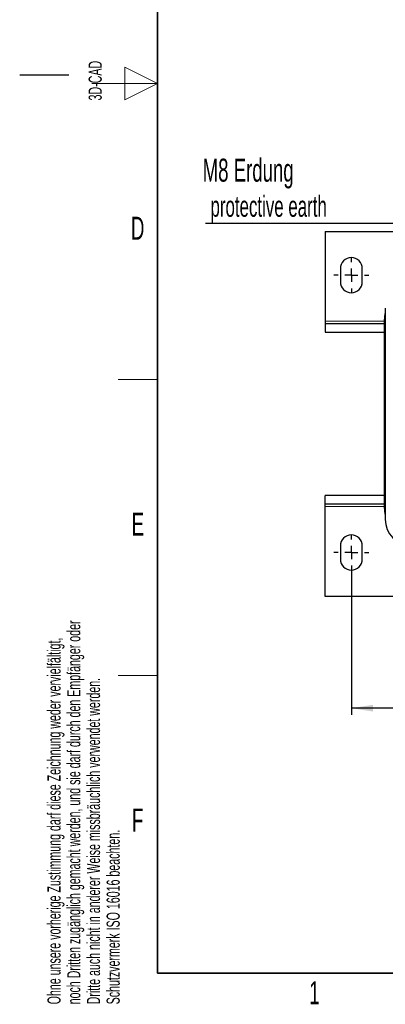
# Model space of a CAD drawing. Header units: millimetres. Extents: x 5 to 418, y 2 to 292.
# Tile 1 of 56: x 5 to 61, y 7 to 157. Entities that reach past the tile are written whole.
import ezdxf

# ---------------------------------------------------------------- set-up
doc = ezdxf.new("R2010")
doc.units = ezdxf.units.MM
doc.layers.add('SLD-0', color=7, linetype='Continuous')
doc.styles.add('SLDTEXTSTYLE0', font='TXT', dxfattribs={"width": 0.605})
doc.dimstyles.new('SLDDIMSTYLE0', dxfattribs={"dimtxt": 3.5, "dimasz": 3.302, "dimexe": 0, "dimexo": 0.0625, "dimgap": 0.875, "dimtad": 1, "dimlfac": 3, "dimrnd": 1e-09, "dimzin": 12, "dimdsep": 46, "dimtxsty": 'SLDTEXTSTYLE0', "dimsah": 1, "dimcen": 0.09, "dimadec": 0, "dimazin": 3, "dimtfac": 1, "dimtofl": 0, "dimtmove": 0, "dimatfit": 3, "dimfxl": 1, "dimfrac": 2, "dimtolj": 1, "dimtzin": 12, "dimarcsym": 0})

# ---------------------------------------------------------------- blocks, each defined once
blk = doc.blocks.new('_D_5')
at = {"layer": 'SLD-0', "color": 7}
for p, q in [((152.82, 74.94), (152.82, 51.27)), ((55.49, 73.28), (55.49, 51.27)), ((152.82, 52.27), (55.49, 52.27))]:
    blk.add_line(p, q, dxfattribs=at)
for points in [[(55.49, 52.27), (58.79, 51.76), (58.79, 52.78)], [(152.82, 52.27), (149.52, 52.78), (149.52, 51.76)]]:
    blk.add_solid(points, dxfattribs=at)
at = {"layer": 'SLD-0', "color": 7, "insert": (100.14, 56.78), "char_height": 3.5, "attachment_point": 1, "style": 'SLDTEXTSTYLE0'}
blk.add_mtext('292', dxfattribs=at)
blk = doc.blocks.new('SW_NOTE_0_2')
at = {"layer": 'SLD-0', "color": 0}
blk.add_line((-30.46, 0), (0, 0), dxfattribs=at)
at = {"layer": 'SLD-0', "color": 0, "attachment_point": 1, "style": 'SLDTEXTSTYLE0'}
for s, insert, char_height in [('M8 Erdung', (-30.88, 9.81), 3.5), ('protective earth', (-29.69, 4.15), 3.175)]:
    blk.add_mtext(s, dxfattribs=dict(at, insert=insert, char_height=char_height))
blk = doc.blocks.new('SW_CENTERMARKSYMBOL_5')
at = {"layer": 'SLD-0', "color": 0}
for p, q in [((0, 2), (0, 2.67)), ((-2, 0), (-2.67, 0)), ((0, 0), (-1, 0)), ((0, 0), (0, 1)), ((0, 0), (0, -1)), ((0, 0), (1, 0)), ((2, 0), (2.67, 0)), ((0, -2), (0, -2.67))]:
    blk.add_line(p, q, dxfattribs=at)
blk = doc.blocks.new('SW_CENTERMARKSYMBOL_7')
at = {"layer": 'SLD-0', "color": 0}
for p, q in [((0, 2), (0, 2.67)), ((-2, 0), (-2.67, 0)), ((0, 0), (-1, 0)), ((0, 0), (0, 1)), ((0, 0), (0, -1)), ((0, 0), (1, 0)), ((2, 0), (2.67, 0)), ((0, -2), (0, -2.67))]:
    blk.add_line(p, q, dxfattribs=at)

msp = doc.modelspace()

# ---------------------------------------------------------------- linework, layer by layer
at = {"color": 7, "linetype": 'Continuous', "lineweight": 25}
for p, q in [((51.4853, 124.7769), (51.4853, 111.1102)), ((51.4853, 124.7769), (67.4853, 124.7769)), ((53.8187, 119.1102), (53.8187, 117.1102)), ((57.152, 117.1102), (57.152, 119.1102)), ((60.652, 113.0769), (60.652, 80.9769)), ((51.4853, 111.1102), (51.4853, 110.7769)), ((60.4853, 111.0269), (60.4853, 83.0269)), ((51.4853, 110.7769), (51.4853, 109.4436)), ((51.4853, 110.7769), (60.4853, 110.7769)), ((51.4853, 109.4436), (60.4853, 109.4436)), ((51.4853, 83.2769), (51.4853, 84.6102)), ((60.4853, 84.6102), (51.4853, 84.6102)), ((60.4853, 83.2769), (51.4853, 83.2769)), ((51.4853, 82.9436), (51.4853, 83.2769)), ((51.4853, 69.2769), (51.4853, 82.9436)), ((53.8187, 76.9436), (53.8187, 74.9436)), ((57.152, 74.9436), (57.152, 76.9436)), ((156.8187, 69.2769), (51.4853, 69.2769))]:
    msp.add_line(p, q, dxfattribs=at)
at = {"color": 7, "linetype": 'Continuous', "lineweight": 18}
for p, q in [((51.4853, 111.1102), (60.4859, 111.1102)), ((60.4859, 82.9436), (51.4853, 82.9436))]:
    msp.add_line(p, q, dxfattribs=at)
at = {"color": 7, "linetype": 'Continuous', "lineweight": 25, "flags": 128}
for points in [[(60.652, 112.4313), (60.5464, 111.8808), (60.4853, 111.0269)], [(60.4853, 83.0269), (60.5464, 82.173), (60.652, 81.6225)]]:
    msp.add_lwpolyline(points, dxfattribs=at)
at = {"color": 7, "linetype": 'Continuous', "lineweight": 25}
for centre, radius, start, end in [((55.4853, 119.1102), 1.6667, 0, 180), ((55.4853, 117.1102), 1.6667, 180, 0), ((64.652, 80.9769), 4, 180, 268.362755), ((55.4853, 76.9436), 1.6667, 0, 180), ((55.4853, 74.9436), 1.6667, 180, 0)]:
    msp.add_arc(centre, radius, start, end, dxfattribs=at)
at = {"layer": 'SLD-0', "lineweight": 35}
for p, q in [((26, 282.5), (26, 12)), ((26, 12), (408, 12))]:
    msp.add_line(p, q, dxfattribs=at)
at = {"layer": 'SLD-0', "color": 7, "linetype": 'Continuous', "lineweight": 18}
for p, q in [((26, 147.25), (21, 149.75)), ((21, 149.75), (21, 144.75)), ((16, 147.25), (26, 147.25)), ((21, 144.75), (26, 147.25))]:
    msp.add_line(p, q, dxfattribs=at)
at = {"layer": 'SLD-0'}
msp.add_line((12.5, 148.5), (5, 148.5), dxfattribs=at)
at = {"layer": 'SLD-0', "lineweight": 18}
for p, q in [((20, 102.25), (26, 102.25)), ((20, 57.25), (26, 57.25))]:
    msp.add_line(p, q, dxfattribs=at)

# ---------------------------------------------------------------- block references
at = {"layer": 'SLD-0'}
msp.add_blockref('SW_NOTE_0_2', (63.732, 126.0201), dxfattribs=at)
at = {"layer": 'SLD-0', "color": 7}
for name, p in [('SW_CENTERMARKSYMBOL_5', (55.4853, 118.1102)), ('SW_CENTERMARKSYMBOL_7', (55.4853, 75.9436))]:
    msp.add_blockref(name, p, dxfattribs=at)

# ---------------------------------------------------------------- texts
at = {"layer": 'SLD-0', "char_height": 2, "attachment_point": 1, "rotation": 90, "style": 'SLDTEXTSTYLE0'}
for s, insert in [('3D-CAD', (15.4939, 144.6806)), ('noch Dritten zugänglich gemacht werden, und sie darf durch den Empfänger oder', (12.2299, 7.2381)), ('Ohne unsere vorherige Zustimmung darf diese Zeichnung weder vervielfältigt,', (9.2299, 7.2381)), ('Dritte auch nicht in anderer Weise missbräuchlich verwendet werden.', (15.2299, 7.2381)), ('Schutzvermerk ISO 16016 beachten.', (18.2299, 7.2381))]:
    msp.add_mtext(s, dxfattribs=dict(at, insert=insert))
at = {"layer": 'SLD-0', "char_height": 3.5, "attachment_point": 2, "style": 'SLDTEXTSTYLE0'}
for s, insert in [('D', (22.9597, 127.0011)), ('E', (22.9816, 82.0011)), ('F', (22.9536, 37.0011)), ('1', (49.8527, 10.743))]:
    msp.add_mtext(s, dxfattribs=dict(at, insert=insert))

# ---------------------------------------------------------------- dimensions: what is measured, and where the dimension line sits
at = {"layer": 'SLD-0', "color": 7}
dim = msp.add_linear_dim(base=(55.4853, 52.2711), p1=(152.8187, 74.9436), p2=(55.4853, 73.2769), dimstyle='SLDDIMSTYLE0', dxfattribs=at)
dim.commit()
dim.dimension.update_dxf_attribs({"geometry": '_D_5', "text_midpoint": (104.152, 52.2711), "dimtype": 160})

doc.saveas('drawing.dxf')
